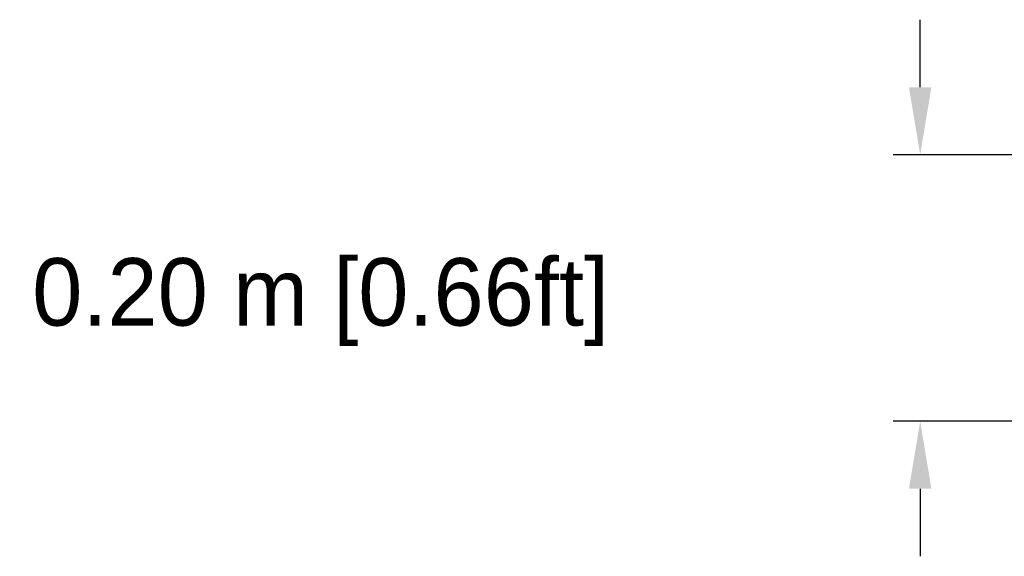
# Model space of a CAD drawing. Header units: centimetres. Extents: x 5283.6 to 5299.6, y 15505 to 15518.9.
# Tile 56 of 68: x 5296.223 to 5296.953, y 15515.071 to 15515.469. Entities that reach past the tile are written whole.
import ezdxf

# ---------------------------------------------------------------- set-up
doc = ezdxf.new("R2010")
doc.units = ezdxf.units.CM
doc.header["$PDMODE"] = 3
doc.dimstyles.get("Standard").update_dxf_attribs({"dimtxt": 0.18, "dimasz": 0.18, "dimexe": 0.18, "dimexo": 0.0625, "dimgap": 0.09, "dimtad": 0, "dimtih": 1, "dimtoh": 1, "dimdec": 4, "dimzin": 0, "dimdsep": 46, "dimtxsty": 'Standard', "dimcen": 0.09, "dimadec": 0, "dimazin": 0, "dimtfac": 1, "dimtdec": 4, "dimtofl": 0, "dimtmove": 0, "dimatfit": 3, "dimfxl": 1, "dimtolj": 1, "dimtzin": 0, "dimarcsym": 0})

# ---------------------------------------------------------------- blocks, each defined once
blk = doc.blocks.new('*D25')
at = {"color": 0, "lineweight": -2, "transparency": 16777216}
for p, q in [((5296.89047, 15515.41899), (5296.89047, 15515.46899)), ((5296.97394, 15515.36899), (5296.87047, 15515.36899)), ((5297.12745, 15515.17147), (5296.87047, 15515.17147)), ((5296.89047, 15515.12147), (5296.89047, 15515.07147))]:
    blk.add_line(p, q, dxfattribs=at)
at = {"color": 0, "transparency": 16777216}
for points in [[(5296.88214, 15515.41899), (5296.89881, 15515.41899), (5296.89047, 15515.36899)], [(5296.88214, 15515.12147), (5296.89881, 15515.12147), (5296.89047, 15515.17147)]]:
    blk.add_solid(points, dxfattribs=at)
at = {"layer": 'Defpoints', "color": 0, "transparency": 16777216}
for p in [(5296.99394, 15515.36899), (5296.89047, 15515.17147), (5297.14745, 15515.17147)]:
    blk.add_point(p, dxfattribs=at)
at = {"color": 0, "transparency": 16777216, "insert": (5296.44631, 15515.25982), "char_height": 0.05, "attachment_point": 5}
blk.add_mtext('\\A1;0.20 m [0.66ft]', dxfattribs=at)

msp = doc.modelspace()

# ---------------------------------------------------------------- dimensions: what is measured, and where the dimension line sits
dim = msp.add_linear_dim(base=(5296.89047, 15515.17147), p1=(5296.99394, 15515.36899), p2=(5297.14745, 15515.17147), angle=90, text='0.20 m [0.66ft]', dimstyle='Standard', override={"dimtxt": 0.05, "dimasz": 0.05, "dimexe": 0.02, "dimexo": 0.02, "dimdec": 2, "dimpost": '<>m', "dimtmove": 2})
dim.commit()
dim.dimension.update_dxf_attribs({"geometry": '*D25', "text_midpoint": (5296.44631, 15515.25982), "dimtype": 160})

doc.saveas('drawing.dxf')
